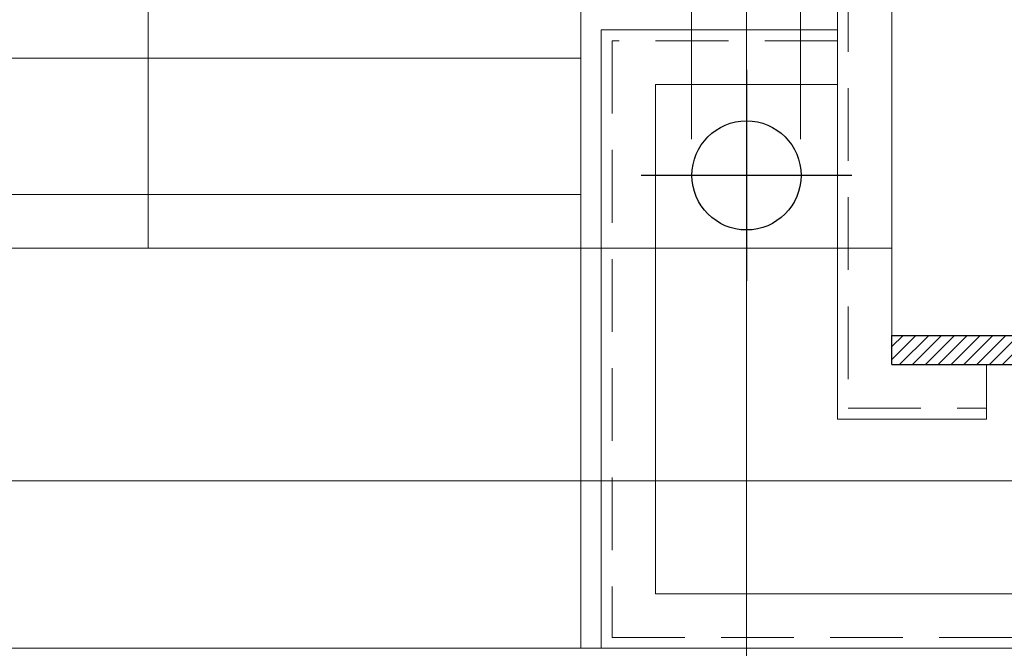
# Model space of a CAD drawing. Extents: x -287416 to 4934791, y -504132 to 1826789.
# Tile 151 of 256: x 512823 to 514178, y 162689 to 163553. Entities that reach past the tile are written whole.
import ezdxf

# ---------------------------------------------------------------- set-up
doc = ezdxf.new("R2010")
doc.units = 0
doc.header["$LTSCALE"] = 800
doc.header["$MEASUREMENT"] = 0
for name, pattern in [('CENTER', [2, 1.25, -0.25, 0.25, -0.25]), ('CENTER2', [1.125, 0.75, -0.125, 0.125, -0.125]), ('DASHED', [0.75, 0.5, -0.25]), ('HIDDEN', [0.375, 0.25, -0.125])]:
    doc.linetypes.add(name, pattern=pattern)
for name, color, linetype, lineweight in [('A-REMOVABLE GRATING', 252, 'CONTINUOUS', 9), ('CL LINE', 253, 'CONTINUOUS', 13), ('CLAD-2', 40, 'CONTINUOUS', 13), ('CONCRETE', 4, 'CONTINUOUS', 15), ('D', 2, 'CONTINUOUS', 15), ('GIRDER', 11, 'CONTINUOUS', 9), ('GIRDER DOTTED', 9, 'DASHED', 5), ('PIPE OPENING HATCH', 7, 'CONTINUOUS', 13), ('TEXT', 3, 'CONTINUOUS', 15)]:
    doc.layers.add(name, color=color, linetype=linetype, lineweight=lineweight)
for name, color, linetype in [('CL', 2, 'CENTER2'), ('COL', 1, 'CENTER'), ('RAINWATER', 2, 'CONTINUOUS')]:
    doc.layers.add(name, color=color, linetype=linetype)
doc.styles.add('ROMANS', font='ISO9.shx', dxfattribs={"width": 0.8})

# ---------------------------------------------------------------- blocks, each defined once
blk = doc.blocks.new('A$C41E52089')
at = {"layer": 'COL'}
h = blk.add_hatch(dxfattribs=at)
h.set_pattern_fill('ANSI31', color=256, scale=100, style=0)
h.paths.add_polyline_path([(310, -720), (0, -720), (0, -760), (310, -760)])
h.paths.add_polyline_path([(0, -720), (-310, -720), (-310, -760), (0, -760)])
h.paths.add_polyline_path([(0, 0), (-12.5, 0), (-12.5, -720), (0, -720)])
h.paths.add_polyline_path([(0, 720), (-12.5, 720), (-12.5, 0), (0, 0)])
h.paths.add_polyline_path([(12.5, 0), (0, 0), (0, -720), (12.5, -720)])
h.paths.add_polyline_path([(12.5, 720), (0, 720), (0, 0), (12.5, 0)])
h.paths.add_polyline_path([(310, 760), (0, 760), (0, 720.4), (12.5, 720), (310, 720)])
h.paths.add_polyline_path([(0, 760), (-310, 760), (-310, 720), (0, 720)])
for p, q in [((-310, -720), (310, -720)), ((-310, -760), (-310, -720)), ((-310, -760), (310, -760))]:
    blk.add_line(p, q, dxfattribs=at)
blk = doc.blocks.new('column cladding-1a')
at = {"layer": 'CLAD-2', "flags": 128}
blk.add_lwpolyline([(-738, -272), (-738, -1150)], dxfattribs=at)
at = {"layer": 'GIRDER'}
for p, q in [((-385, 835), (-385, -835)), ((-310, 760), (-310, -760)), ((-385, -300), (-710, -300)), ((-385, -375), (-635, -375)), ((-310, -760), (-180, -760)), ((-180, -760), (-180, -835)), ((-385, -835), (-180, -835))]:
    blk.add_line(p, q, dxfattribs=at)
for points in [[(-710, -300), (-710, -1150), (710, -1150), (710, -300)], [(-635, -375), (-635, -1075), (635, -1075), (635, -375)]]:
    blk.add_lwpolyline(points, dxfattribs=at)
at = {"layer": 'GIRDER DOTTED', "ltscale": 0.25}
for p, q in [((-370, 820), (-370, -820)), ((-385, -315), (-695, -315)), ((-695, -315), (-695, -1135)), ((-370, -820), (-180, -820)), ((-695, -1135), (695, -1135))]:
    blk.add_line(p, q, dxfattribs=at)

msp = doc.modelspace()

# ---------------------------------------------------------------- hatches: boundary and pattern name
at = {"layer": 'A-REMOVABLE GRATING'}
h = msp.add_hatch(dxfattribs=at)
h.set_pattern_fill('GRATE', color=256, scale=6000, style=0)
h.paths.add_polyline_path([(513595.3, 163239.2), (513595.3, 163567.2), (513920.3, 163567.2), (513920.3, 164439.2), (504746.3, 164439.2), (504746.3, 163567.2), (505071.3, 163567.2), (505071.3, 163239.2)])

# ---------------------------------------------------------------- linework, layer by layer
at = {"layer": 'CL'}
for p, q in [((513823.3, 163484.2), (513823.3, 163194.2)), ((513968.3, 163339.2), (513678.3, 163339.2))]:
    msp.add_line(p, q, dxfattribs=at)
at = {"layer": 'CL LINE', "ltscale": 2}
msp.add_line((513823.3, 162176.3, 100), (513823.3, 165321.6, 100), dxfattribs=at)
at = {"layer": 'CLAD-2', "flags": 128}
msp.add_lwpolyline([(515833.3, 162689.2), (512833.3, 162689.2)], dxfattribs=at)
at = {"layer": 'CONCRETE', "flags": 128}
for points in [[(555933.3, 187851.8), (555933.3, 162689.2), (461733.3, 162689.2), (461733.3, 189989.2), (462218.3, 189989.2)], [(555703.3, 187749.2), (555703.3, 162919.2), (461963.3, 162919.2), (461963.3, 189759.2), (462218.3, 189759.2)]]:
    msp.add_lwpolyline(points, dxfattribs=at)
at = {"layer": 'D', "linetype": 'HIDDEN'}
for p, q in [((513747.6, 165089.2, 100), (513747.5, 163333.3, 100)), ((513897.5, 165089.2, 100), (513897.5, 163333.3, 100))]:
    msp.add_line(p, q, dxfattribs=at)
at = {"layer": 'GIRDER'}
for p, q in [((513948.3, 164674.2), (513948.3, 163004.2)), ((513948.3, 164674.2), (513948.3, 163004.2)), ((513948.3, 164674.2), (513948.3, 163004.2)), ((513948.3, 164674.2), (513948.3, 163004.2)), ((513948.3, 164674.2), (513948.3, 163004.2)), ((513948.3, 164674.2), (513948.3, 163004.2)), ((513948.3, 164674.2), (513948.3, 163004.2)), ((513948.3, 164674.2), (513948.3, 163004.2)), ((513948.3, 164674.2), (513948.3, 163004.2)), ((513948.3, 164674.2), (513948.3, 163004.2)), ((513948.3, 164674.2), (513948.3, 163004.2)), ((513948.3, 164674.2), (513948.3, 163004.2)), ((513948.3, 164674.2), (513948.3, 163004.2)), ((513948.3, 164674.2), (513948.3, 163004.2)), ((513948.3, 164674.2), (513948.3, 163004.2)), ((513948.3, 164674.2), (513948.3, 163004.2)), ((513948.3, 164674.2), (513948.3, 163004.2)), ((513948.3, 164674.2), (513948.3, 163004.2)), ((513948.3, 164674.2), (513948.3, 163004.2)), ((513948.3, 164674.2), (513948.3, 163004.2)), ((513948.3, 164674.2), (513948.3, 163004.2)), ((513948.3, 164674.2), (513948.3, 163004.2)), ((513948.3, 164674.2), (513948.3, 163004.2)), ((513948.3, 164674.2), (513948.3, 163004.2)), ((513948.3, 164674.2), (513948.3, 163004.2)), ((513948.3, 164674.2), (513948.3, 163004.2)), ((513948.3, 164674.2), (513948.3, 163004.2)), ((513948.3, 164674.2), (513948.3, 163004.2)), ((513948.3, 164674.2), (513948.3, 163004.2)), ((513948.3, 164674.2), (513948.3, 163004.2)), ((513948.3, 164674.2), (513948.3, 163004.2)), ((513948.3, 164674.2), (513948.3, 163004.2)), ((513948.3, 164674.2), (513948.3, 163004.2)), ((513948.3, 164674.2), (513948.3, 163004.2)), ((513948.3, 164674.2), (513948.3, 163004.2)), ((513948.3, 164674.2), (513948.3, 163004.2)), ((513948.3, 164674.2), (513948.3, 163004.2)), ((513948.3, 164674.2), (513948.3, 163004.2)), ((513948.3, 164674.2), (513948.3, 163004.2)), ((513948.3, 164674.2), (513948.3, 163004.2)), ((513948.3, 164674.2), (513948.3, 163004.2)), ((513948.3, 164674.2), (513948.3, 163004.2)), ((513948.3, 164674.2), (513948.3, 163004.2)), ((513948.3, 164674.2), (513948.3, 163004.2)), ((513948.3, 164674.2), (513948.3, 163004.2)), ((513948.3, 164674.2), (513948.3, 163004.2)), ((513948.3, 164674.2), (513948.3, 163004.2)), ((513948.3, 164674.2), (513948.3, 163004.2)), ((513948.3, 164674.2), (513948.3, 163004.2)), ((513948.3, 164674.2), (513948.3, 163004.2)), ((513948.3, 164674.2), (513948.3, 163004.2)), ((513948.3, 164674.2), (513948.3, 163004.2)), ((513948.3, 164674.2), (513948.3, 163004.2)), ((513948.3, 164674.2), (513948.3, 163004.2)), ((513948.3, 164674.2), (513948.3, 163004.2)), ((513948.3, 164674.2), (513948.3, 163004.2)), ((513948.3, 164674.2), (513948.3, 163004.2)), ((513948.3, 164674.2), (513948.3, 163004.2)), ((513948.3, 164674.2), (513948.3, 163004.2)), ((513948.3, 164674.2), (513948.3, 163004.2)), ((514023.3, 164599.2), (514023.3, 163079.2)), ((514023.3, 164599.2), (514023.3, 163079.2)), ((514023.3, 164599.2), (514023.3, 163079.2)), ((514023.3, 164599.2), (514023.3, 163079.2)), ((514023.3, 164599.2), (514023.3, 163079.2)), ((514023.3, 164599.2), (514023.3, 163079.2)), ((514023.3, 164599.2), (514023.3, 163079.2)), ((514023.3, 164599.2), (514023.3, 163079.2)), ((514023.3, 164599.2), (514023.3, 163079.2)), ((514023.3, 164599.2), (514023.3, 163079.2)), ((514023.3, 164599.2), (514023.3, 163079.2)), ((514023.3, 164599.2), (514023.3, 163079.2)), ((514023.3, 164599.2), (514023.3, 163079.2)), ((514023.3, 164599.2), (514023.3, 163079.2)), ((514023.3, 164599.2), (514023.3, 163079.2)), ((514023.3, 164599.2), (514023.3, 163079.2)), ((514023.3, 164599.2), (514023.3, 163079.2)), ((514023.3, 164599.2), (514023.3, 163079.2)), ((514023.3, 164599.2), (514023.3, 163079.2)), ((514023.3, 164599.2), (514023.3, 163079.2)), ((514023.3, 164599.2), (514023.3, 163079.2)), ((514023.3, 164599.2), (514023.3, 163079.2)), ((514023.3, 164599.2), (514023.3, 163079.2)), ((514023.3, 164599.2), (514023.3, 163079.2)), ((514023.3, 164599.2), (514023.3, 163079.2)), ((514023.3, 164599.2), (514023.3, 163079.2)), ((514023.3, 164599.2), (514023.3, 163079.2)), ((514023.3, 164599.2), (514023.3, 163079.2)), ((514023.3, 164599.2), (514023.3, 163079.2)), ((514023.3, 164599.2), (514023.3, 163079.2)), ((514023.3, 164599.2), (514023.3, 163079.2)), ((514023.3, 164599.2), (514023.3, 163079.2)), ((514023.3, 164599.2), (514023.3, 163079.2)), ((514023.3, 164599.2), (514023.3, 163079.2)), ((514023.3, 164599.2), (514023.3, 163079.2)), ((514023.3, 164599.2), (514023.3, 163079.2)), ((514023.3, 164599.2), (514023.3, 163079.2)), ((514023.3, 164599.2), (514023.3, 163079.2)), ((514023.3, 164599.2), (514023.3, 163079.2)), ((514023.3, 164599.2), (514023.3, 163079.2)), ((514023.3, 164599.2), (514023.3, 163079.2)), ((514023.3, 164599.2), (514023.3, 163079.2)), ((514023.3, 164599.2), (514023.3, 163079.2)), ((514023.3, 164599.2), (514023.3, 163079.2)), ((514023.3, 164599.2), (514023.3, 163079.2)), ((514023.3, 164599.2), (514023.3, 163079.2)), ((514023.3, 164599.2), (514023.3, 163079.2)), ((514023.3, 164599.2), (514023.3, 163079.2)), ((514023.3, 164599.2), (514023.3, 163079.2)), ((514023.3, 164599.2), (514023.3, 163079.2)), ((514023.3, 164599.2), (514023.3, 163079.2)), ((514023.3, 164599.2), (514023.3, 163079.2)), ((514023.3, 164599.2), (514023.3, 163079.2)), ((514023.3, 164599.2), (514023.3, 163079.2)), ((514023.3, 164599.2), (514023.3, 163079.2)), ((514023.3, 164599.2), (514023.3, 163079.2)), ((514023.3, 164599.2), (514023.3, 163079.2)), ((514023.3, 164599.2), (514023.3, 163079.2)), ((514023.3, 164599.2), (514023.3, 163079.2)), ((514023.3, 164599.2), (514023.3, 163079.2)), ((513948.3, 163539.2), (513623.3, 163539.2)), ((513948.3, 163539.2), (513623.3, 163539.2)), ((513948.3, 163539.2), (513623.3, 163539.2)), ((513948.3, 163539.2), (513623.3, 163539.2)), ((513948.3, 163539.2), (513623.3, 163539.2)), ((513948.3, 163539.2), (513623.3, 163539.2)), ((513948.3, 163539.2), (513623.3, 163539.2)), ((513948.3, 163539.2), (513623.3, 163539.2)), ((513948.3, 163539.2), (513623.3, 163539.2)), ((513948.3, 163539.2), (513623.3, 163539.2)), ((513948.3, 163539.2), (513623.3, 163539.2)), ((513948.3, 163539.2), (513623.3, 163539.2)), ((513948.3, 163539.2), (513623.3, 163539.2)), ((513948.3, 163539.2), (513623.3, 163539.2)), ((513948.3, 163539.2), (513623.3, 163539.2)), ((513948.3, 163539.2), (513623.3, 163539.2)), ((513948.3, 163539.2), (513623.3, 163539.2)), ((513948.3, 163539.2), (513623.3, 163539.2)), ((513948.3, 163539.2), (513623.3, 163539.2)), ((513948.3, 163539.2), (513623.3, 163539.2)), ((513948.3, 163539.2), (513623.3, 163539.2)), ((513948.3, 163539.2), (513623.3, 163539.2)), ((513948.3, 163539.2), (513623.3, 163539.2)), ((513948.3, 163539.2), (513623.3, 163539.2)), ((513948.3, 163539.2), (513623.3, 163539.2)), ((513948.3, 163539.2), (513623.3, 163539.2)), ((513948.3, 163539.2), (513623.3, 163539.2)), ((513948.3, 163539.2), (513623.3, 163539.2)), ((513948.3, 163539.2), (513623.3, 163539.2)), ((513948.3, 163539.2), (513623.3, 163539.2)), ((513948.3, 163539.2), (513623.3, 163539.2)), ((513948.3, 163539.2), (513623.3, 163539.2)), ((513948.3, 163539.2), (513623.3, 163539.2)), ((513948.3, 163539.2), (513623.3, 163539.2)), ((513948.3, 163539.2), (513623.3, 163539.2)), ((513948.3, 163539.2), (513623.3, 163539.2)), ((513948.3, 163539.2), (513623.3, 163539.2)), ((513948.3, 163539.2), (513623.3, 163539.2)), ((513948.3, 163539.2), (513623.3, 163539.2)), ((513948.3, 163539.2), (513623.3, 163539.2)), ((513948.3, 163539.2), (513623.3, 163539.2)), ((513948.3, 163539.2), (513623.3, 163539.2)), ((513948.3, 163539.2), (513623.3, 163539.2)), ((513948.3, 163539.2), (513623.3, 163539.2)), ((513948.3, 163539.2), (513623.3, 163539.2)), ((513948.3, 163539.2), (513623.3, 163539.2)), ((513948.3, 163539.2), (513623.3, 163539.2)), ((513948.3, 163539.2), (513623.3, 163539.2)), ((513948.3, 163539.2), (513623.3, 163539.2)), ((513948.3, 163539.2), (513623.3, 163539.2)), ((513948.3, 163539.2), (513623.3, 163539.2)), ((513948.3, 163539.2), (513623.3, 163539.2)), ((513948.3, 163539.2), (513623.3, 163539.2)), ((513948.3, 163539.2), (513623.3, 163539.2)), ((513948.3, 163539.2), (513623.3, 163539.2)), ((513948.3, 163539.2), (513623.3, 163539.2)), ((513948.3, 163539.2), (513623.3, 163539.2)), ((513948.3, 163539.2), (513623.3, 163539.2)), ((513948.3, 163539.2), (513623.3, 163539.2)), ((513948.3, 163539.2), (513623.3, 163539.2)), ((513948.3, 163464.2), (513698.3, 163464.2)), ((513948.3, 163464.2), (513698.3, 163464.2)), ((513948.3, 163464.2), (513698.3, 163464.2)), ((513948.3, 163464.2), (513698.3, 163464.2)), ((513948.3, 163464.2), (513698.3, 163464.2)), ((513948.3, 163464.2), (513698.3, 163464.2)), ((513948.3, 163464.2), (513698.3, 163464.2)), ((513948.3, 163464.2), (513698.3, 163464.2)), ((513948.3, 163464.2), (513698.3, 163464.2)), ((513948.3, 163464.2), (513698.3, 163464.2)), ((513948.3, 163464.2), (513698.3, 163464.2)), ((513948.3, 163464.2), (513698.3, 163464.2)), ((513948.3, 163464.2), (513698.3, 163464.2)), ((513948.3, 163464.2), (513698.3, 163464.2)), ((513948.3, 163464.2), (513698.3, 163464.2)), ((513948.3, 163464.2), (513698.3, 163464.2)), ((513948.3, 163464.2), (513698.3, 163464.2)), ((513948.3, 163464.2), (513698.3, 163464.2)), ((513948.3, 163464.2), (513698.3, 163464.2)), ((513948.3, 163464.2), (513698.3, 163464.2)), ((513948.3, 163464.2), (513698.3, 163464.2)), ((513948.3, 163464.2), (513698.3, 163464.2)), ((513948.3, 163464.2), (513698.3, 163464.2)), ((513948.3, 163464.2), (513698.3, 163464.2)), ((513948.3, 163464.2), (513698.3, 163464.2)), ((513948.3, 163464.2), (513698.3, 163464.2)), ((513948.3, 163464.2), (513698.3, 163464.2)), ((513948.3, 163464.2), (513698.3, 163464.2)), ((513948.3, 163464.2), (513698.3, 163464.2)), ((513948.3, 163464.2), (513698.3, 163464.2)), ((513948.3, 163464.2), (513698.3, 163464.2)), ((513948.3, 163464.2), (513698.3, 163464.2)), ((513948.3, 163464.2), (513698.3, 163464.2)), ((513948.3, 163464.2), (513698.3, 163464.2)), ((513948.3, 163464.2), (513698.3, 163464.2)), ((513948.3, 163464.2), (513698.3, 163464.2)), ((513948.3, 163464.2), (513698.3, 163464.2)), ((513948.3, 163464.2), (513698.3, 163464.2)), ((513948.3, 163464.2), (513698.3, 163464.2)), ((513948.3, 163464.2), (513698.3, 163464.2)), ((513948.3, 163464.2), (513698.3, 163464.2)), ((513948.3, 163464.2), (513698.3, 163464.2)), ((513948.3, 163464.2), (513698.3, 163464.2)), ((513948.3, 163464.2), (513698.3, 163464.2)), ((513948.3, 163464.2), (513698.3, 163464.2)), ((513948.3, 163464.2), (513698.3, 163464.2)), ((513948.3, 163464.2), (513698.3, 163464.2)), ((513948.3, 163464.2), (513698.3, 163464.2)), ((513948.3, 163464.2), (513698.3, 163464.2)), ((513948.3, 163464.2), (513698.3, 163464.2)), ((513948.3, 163464.2), (513698.3, 163464.2)), ((513948.3, 163464.2), (513698.3, 163464.2)), ((513948.3, 163464.2), (513698.3, 163464.2)), ((513948.3, 163464.2), (513698.3, 163464.2)), ((513948.3, 163464.2), (513698.3, 163464.2)), ((513948.3, 163464.2), (513698.3, 163464.2)), ((513948.3, 163464.2), (513698.3, 163464.2)), ((513948.3, 163464.2), (513698.3, 163464.2)), ((513948.3, 163464.2), (513698.3, 163464.2)), ((513948.3, 163464.2), (513698.3, 163464.2)), ((514023.3, 163079.2), (514153.3, 163079.2)), ((514023.3, 163079.2), (514153.3, 163079.2)), ((514023.3, 163079.2), (514153.3, 163079.2)), ((514023.3, 163079.2), (514153.3, 163079.2)), ((514023.3, 163079.2), (514153.3, 163079.2)), ((514023.3, 163079.2), (514153.3, 163079.2)), ((514023.3, 163079.2), (514153.3, 163079.2)), ((514023.3, 163079.2), (514153.3, 163079.2)), ((514023.3, 163079.2), (514153.3, 163079.2)), ((514023.3, 163079.2), (514153.3, 163079.2)), ((514023.3, 163079.2), (514153.3, 163079.2)), ((514023.3, 163079.2), (514153.3, 163079.2)), ((514023.3, 163079.2), (514153.3, 163079.2)), ((514023.3, 163079.2), (514153.3, 163079.2)), ((514023.3, 163079.2), (514153.3, 163079.2)), ((514023.3, 163079.2), (514153.3, 163079.2)), ((514023.3, 163079.2), (514153.3, 163079.2)), ((514023.3, 163079.2), (514153.3, 163079.2)), ((514023.3, 163079.2), (514153.3, 163079.2)), ((514023.3, 163079.2), (514153.3, 163079.2)), ((514023.3, 163079.2), (514153.3, 163079.2)), ((514023.3, 163079.2), (514153.3, 163079.2)), ((514023.3, 163079.2), (514153.3, 163079.2)), ((514023.3, 163079.2), (514153.3, 163079.2)), ((514023.3, 163079.2), (514153.3, 163079.2)), ((514023.3, 163079.2), (514153.3, 163079.2)), ((514023.3, 163079.2), (514153.3, 163079.2)), ((514023.3, 163079.2), (514153.3, 163079.2)), ((514023.3, 163079.2), (514153.3, 163079.2)), ((514023.3, 163079.2), (514153.3, 163079.2)), ((514023.3, 163079.2), (514153.3, 163079.2)), ((514023.3, 163079.2), (514153.3, 163079.2)), ((514023.3, 163079.2), (514153.3, 163079.2)), ((514023.3, 163079.2), (514153.3, 163079.2)), ((514023.3, 163079.2), (514153.3, 163079.2)), ((514023.3, 163079.2), (514153.3, 163079.2)), ((514023.3, 163079.2), (514153.3, 163079.2)), ((514023.3, 163079.2), (514153.3, 163079.2)), ((514023.3, 163079.2), (514153.3, 163079.2)), ((514023.3, 163079.2), (514153.3, 163079.2)), ((514023.3, 163079.2), (514153.3, 163079.2)), ((514023.3, 163079.2), (514153.3, 163079.2)), ((514023.3, 163079.2), (514153.3, 163079.2)), ((514023.3, 163079.2), (514153.3, 163079.2)), ((514023.3, 163079.2), (514153.3, 163079.2)), ((514023.3, 163079.2), (514153.3, 163079.2)), ((514023.3, 163079.2), (514153.3, 163079.2)), ((514023.3, 163079.2), (514153.3, 163079.2)), ((514023.3, 163079.2), (514153.3, 163079.2)), ((514023.3, 163079.2), (514153.3, 163079.2)), ((514023.3, 163079.2), (514153.3, 163079.2)), ((514023.3, 163079.2), (514153.3, 163079.2)), ((514023.3, 163079.2), (514153.3, 163079.2)), ((514023.3, 163079.2), (514153.3, 163079.2)), ((514023.3, 163079.2), (514153.3, 163079.2)), ((514023.3, 163079.2), (514153.3, 163079.2)), ((514023.3, 163079.2), (514153.3, 163079.2)), ((514023.3, 163079.2), (514153.3, 163079.2)), ((514023.3, 163079.2), (514153.3, 163079.2)), ((514023.3, 163079.2), (514153.3, 163079.2)), ((514153.3, 163079.2), (514153.3, 163004.2)), ((514153.3, 163079.2), (514153.3, 163004.2)), ((514153.3, 163079.2), (514153.3, 163004.2)), ((514153.3, 163079.2), (514153.3, 163004.2)), ((514153.3, 163079.2), (514153.3, 163004.2)), ((514153.3, 163079.2), (514153.3, 163004.2)), ((514153.3, 163079.2), (514153.3, 163004.2)), ((514153.3, 163079.2), (514153.3, 163004.2)), ((514153.3, 163079.2), (514153.3, 163004.2)), ((514153.3, 163079.2), (514153.3, 163004.2)), ((514153.3, 163079.2), (514153.3, 163004.2)), ((514153.3, 163079.2), (514153.3, 163004.2)), ((514153.3, 163079.2), (514153.3, 163004.2)), ((514153.3, 163079.2), (514153.3, 163004.2)), ((514153.3, 163079.2), (514153.3, 163004.2)), ((514153.3, 163079.2), (514153.3, 163004.2)), ((514153.3, 163079.2), (514153.3, 163004.2)), ((514153.3, 163079.2), (514153.3, 163004.2)), ((514153.3, 163079.2), (514153.3, 163004.2)), ((514153.3, 163079.2), (514153.3, 163004.2)), ((514153.3, 163079.2), (514153.3, 163004.2)), ((514153.3, 163079.2), (514153.3, 163004.2)), ((514153.3, 163079.2), (514153.3, 163004.2)), ((514153.3, 163079.2), (514153.3, 163004.2)), ((514153.3, 163079.2), (514153.3, 163004.2)), ((514153.3, 163079.2), (514153.3, 163004.2)), ((514153.3, 163079.2), (514153.3, 163004.2)), ((514153.3, 163079.2), (514153.3, 163004.2)), ((514153.3, 163079.2), (514153.3, 163004.2)), ((514153.3, 163079.2), (514153.3, 163004.2)), ((514153.3, 163079.2), (514153.3, 163004.2)), ((514153.3, 163079.2), (514153.3, 163004.2)), ((514153.3, 163079.2), (514153.3, 163004.2)), ((514153.3, 163079.2), (514153.3, 163004.2)), ((514153.3, 163079.2), (514153.3, 163004.2)), ((514153.3, 163079.2), (514153.3, 163004.2)), ((514153.3, 163079.2), (514153.3, 163004.2)), ((514153.3, 163079.2), (514153.3, 163004.2)), ((514153.3, 163079.2), (514153.3, 163004.2)), ((514153.3, 163079.2), (514153.3, 163004.2)), ((514153.3, 163079.2), (514153.3, 163004.2)), ((514153.3, 163079.2), (514153.3, 163004.2)), ((514153.3, 163079.2), (514153.3, 163004.2)), ((514153.3, 163079.2), (514153.3, 163004.2)), ((514153.3, 163079.2), (514153.3, 163004.2)), ((514153.3, 163079.2), (514153.3, 163004.2)), ((514153.3, 163079.2), (514153.3, 163004.2)), ((514153.3, 163079.2), (514153.3, 163004.2)), ((514153.3, 163079.2), (514153.3, 163004.2)), ((514153.3, 163079.2), (514153.3, 163004.2)), ((514153.3, 163079.2), (514153.3, 163004.2)), ((514153.3, 163079.2), (514153.3, 163004.2)), ((514153.3, 163079.2), (514153.3, 163004.2)), ((514153.3, 163079.2), (514153.3, 163004.2)), ((514153.3, 163079.2), (514153.3, 163004.2)), ((514153.3, 163079.2), (514153.3, 163004.2)), ((514153.3, 163079.2), (514153.3, 163004.2)), ((514153.3, 163079.2), (514153.3, 163004.2)), ((514153.3, 163079.2), (514153.3, 163004.2)), ((514153.3, 163079.2), (514153.3, 163004.2)), ((513948.3, 163004.2), (514153.3, 163004.2)), ((513948.3, 163004.2), (514153.3, 163004.2)), ((513948.3, 163004.2), (514153.3, 163004.2)), ((513948.3, 163004.2), (514153.3, 163004.2)), ((513948.3, 163004.2), (514153.3, 163004.2)), ((513948.3, 163004.2), (514153.3, 163004.2)), ((513948.3, 163004.2), (514153.3, 163004.2)), ((513948.3, 163004.2), (514153.3, 163004.2)), ((513948.3, 163004.2), (514153.3, 163004.2)), ((513948.3, 163004.2), (514153.3, 163004.2)), ((513948.3, 163004.2), (514153.3, 163004.2)), ((513948.3, 163004.2), (514153.3, 163004.2)), ((513948.3, 163004.2), (514153.3, 163004.2)), ((513948.3, 163004.2), (514153.3, 163004.2)), ((513948.3, 163004.2), (514153.3, 163004.2)), ((513948.3, 163004.2), (514153.3, 163004.2)), ((513948.3, 163004.2), (514153.3, 163004.2)), ((513948.3, 163004.2), (514153.3, 163004.2)), ((513948.3, 163004.2), (514153.3, 163004.2)), ((513948.3, 163004.2), (514153.3, 163004.2)), ((513948.3, 163004.2), (514153.3, 163004.2)), ((513948.3, 163004.2), (514153.3, 163004.2)), ((513948.3, 163004.2), (514153.3, 163004.2)), ((513948.3, 163004.2), (514153.3, 163004.2)), ((513948.3, 163004.2), (514153.3, 163004.2)), ((513948.3, 163004.2), (514153.3, 163004.2)), ((513948.3, 163004.2), (514153.3, 163004.2)), ((513948.3, 163004.2), (514153.3, 163004.2)), ((513948.3, 163004.2), (514153.3, 163004.2)), ((513948.3, 163004.2), (514153.3, 163004.2)), ((513948.3, 163004.2), (514153.3, 163004.2)), ((513948.3, 163004.2), (514153.3, 163004.2)), ((513948.3, 163004.2), (514153.3, 163004.2)), ((513948.3, 163004.2), (514153.3, 163004.2)), ((513948.3, 163004.2), (514153.3, 163004.2)), ((513948.3, 163004.2), (514153.3, 163004.2)), ((513948.3, 163004.2), (514153.3, 163004.2)), ((513948.3, 163004.2), (514153.3, 163004.2)), ((513948.3, 163004.2), (514153.3, 163004.2)), ((513948.3, 163004.2), (514153.3, 163004.2)), ((513948.3, 163004.2), (514153.3, 163004.2)), ((513948.3, 163004.2), (514153.3, 163004.2)), ((513948.3, 163004.2), (514153.3, 163004.2)), ((513948.3, 163004.2), (514153.3, 163004.2)), ((513948.3, 163004.2), (514153.3, 163004.2)), ((513948.3, 163004.2), (514153.3, 163004.2)), ((513948.3, 163004.2), (514153.3, 163004.2)), ((513948.3, 163004.2), (514153.3, 163004.2)), ((513948.3, 163004.2), (514153.3, 163004.2)), ((513948.3, 163004.2), (514153.3, 163004.2)), ((513948.3, 163004.2), (514153.3, 163004.2)), ((513948.3, 163004.2), (514153.3, 163004.2)), ((513948.3, 163004.2), (514153.3, 163004.2)), ((513948.3, 163004.2), (514153.3, 163004.2)), ((513948.3, 163004.2), (514153.3, 163004.2)), ((513948.3, 163004.2), (514153.3, 163004.2)), ((513948.3, 163004.2), (514153.3, 163004.2)), ((513948.3, 163004.2), (514153.3, 163004.2)), ((513948.3, 163004.2), (514153.3, 163004.2)), ((513948.3, 163004.2), (514153.3, 163004.2))]:
    msp.add_line(p, q, dxfattribs=at)
for points in [[(513623.3, 163539.2), (513623.3, 162689.2), (515043.3, 162689.2), (515043.3, 163539.2)], [(513623.3, 163539.2), (513623.3, 162689.2), (515043.3, 162689.2), (515043.3, 163539.2)], [(513623.3, 163539.2), (513623.3, 162689.2), (515043.3, 162689.2), (515043.3, 163539.2)], [(513623.3, 163539.2), (513623.3, 162689.2), (515043.3, 162689.2), (515043.3, 163539.2)], [(513623.3, 163539.2), (513623.3, 162689.2), (515043.3, 162689.2), (515043.3, 163539.2)], [(513623.3, 163539.2), (513623.3, 162689.2), (515043.3, 162689.2), (515043.3, 163539.2)], [(513623.3, 163539.2), (513623.3, 162689.2), (515043.3, 162689.2), (515043.3, 163539.2)], [(513623.3, 163539.2), (513623.3, 162689.2), (515043.3, 162689.2), (515043.3, 163539.2)], [(513623.3, 163539.2), (513623.3, 162689.2), (515043.3, 162689.2), (515043.3, 163539.2)], [(513623.3, 163539.2), (513623.3, 162689.2), (515043.3, 162689.2), (515043.3, 163539.2)], [(513623.3, 163539.2), (513623.3, 162689.2), (515043.3, 162689.2), (515043.3, 163539.2)], [(513623.3, 163539.2), (513623.3, 162689.2), (515043.3, 162689.2), (515043.3, 163539.2)], [(513623.3, 163539.2), (513623.3, 162689.2), (515043.3, 162689.2), (515043.3, 163539.2)], [(513623.3, 163539.2), (513623.3, 162689.2), (515043.3, 162689.2), (515043.3, 163539.2)], [(513623.3, 163539.2), (513623.3, 162689.2), (515043.3, 162689.2), (515043.3, 163539.2)], [(513623.3, 163539.2), (513623.3, 162689.2), (515043.3, 162689.2), (515043.3, 163539.2)], [(513623.3, 163539.2), (513623.3, 162689.2), (515043.3, 162689.2), (515043.3, 163539.2)], [(513623.3, 163539.2), (513623.3, 162689.2), (515043.3, 162689.2), (515043.3, 163539.2)], [(513623.3, 163539.2), (513623.3, 162689.2), (515043.3, 162689.2), (515043.3, 163539.2)], [(513623.3, 163539.2), (513623.3, 162689.2), (515043.3, 162689.2), (515043.3, 163539.2)], [(513623.3, 163539.2), (513623.3, 162689.2), (515043.3, 162689.2), (515043.3, 163539.2)], [(513623.3, 163539.2), (513623.3, 162689.2), (515043.3, 162689.2), (515043.3, 163539.2)], [(513623.3, 163539.2), (513623.3, 162689.2), (515043.3, 162689.2), (515043.3, 163539.2)], [(513623.3, 163539.2), (513623.3, 162689.2), (515043.3, 162689.2), (515043.3, 163539.2)], [(513623.3, 163539.2), (513623.3, 162689.2), (515043.3, 162689.2), (515043.3, 163539.2)], [(513623.3, 163539.2), (513623.3, 162689.2), (515043.3, 162689.2), (515043.3, 163539.2)], [(513623.3, 163539.2), (513623.3, 162689.2), (515043.3, 162689.2), (515043.3, 163539.2)], [(513623.3, 163539.2), (513623.3, 162689.2), (515043.3, 162689.2), (515043.3, 163539.2)], [(513623.3, 163539.2), (513623.3, 162689.2), (515043.3, 162689.2), (515043.3, 163539.2)], [(513623.3, 163539.2), (513623.3, 162689.2), (515043.3, 162689.2), (515043.3, 163539.2)], [(513623.3, 163539.2), (513623.3, 162689.2), (515043.3, 162689.2), (515043.3, 163539.2)], [(513623.3, 163539.2), (513623.3, 162689.2), (515043.3, 162689.2), (515043.3, 163539.2)], [(513623.3, 163539.2), (513623.3, 162689.2), (515043.3, 162689.2), (515043.3, 163539.2)], [(513623.3, 163539.2), (513623.3, 162689.2), (515043.3, 162689.2), (515043.3, 163539.2)], [(513623.3, 163539.2), (513623.3, 162689.2), (515043.3, 162689.2), (515043.3, 163539.2)], [(513623.3, 163539.2), (513623.3, 162689.2), (515043.3, 162689.2), (515043.3, 163539.2)], [(513623.3, 163539.2), (513623.3, 162689.2), (515043.3, 162689.2), (515043.3, 163539.2)], [(513623.3, 163539.2), (513623.3, 162689.2), (515043.3, 162689.2), (515043.3, 163539.2)], [(513623.3, 163539.2), (513623.3, 162689.2), (515043.3, 162689.2), (515043.3, 163539.2)], [(513623.3, 163539.2), (513623.3, 162689.2), (515043.3, 162689.2), (515043.3, 163539.2)], [(513623.3, 163539.2), (513623.3, 162689.2), (515043.3, 162689.2), (515043.3, 163539.2)], [(513623.3, 163539.2), (513623.3, 162689.2), (515043.3, 162689.2), (515043.3, 163539.2)], [(513623.3, 163539.2), (513623.3, 162689.2), (515043.3, 162689.2), (515043.3, 163539.2)], [(513623.3, 163539.2), (513623.3, 162689.2), (515043.3, 162689.2), (515043.3, 163539.2)], [(513623.3, 163539.2), (513623.3, 162689.2), (515043.3, 162689.2), (515043.3, 163539.2)], [(513623.3, 163539.2), (513623.3, 162689.2), (515043.3, 162689.2), (515043.3, 163539.2)], [(513623.3, 163539.2), (513623.3, 162689.2), (515043.3, 162689.2), (515043.3, 163539.2)], [(513623.3, 163539.2), (513623.3, 162689.2), (515043.3, 162689.2), (515043.3, 163539.2)], [(513623.3, 163539.2), (513623.3, 162689.2), (515043.3, 162689.2), (515043.3, 163539.2)], [(513623.3, 163539.2), (513623.3, 162689.2), (515043.3, 162689.2), (515043.3, 163539.2)], [(513623.3, 163539.2), (513623.3, 162689.2), (515043.3, 162689.2), (515043.3, 163539.2)], [(513623.3, 163539.2), (513623.3, 162689.2), (515043.3, 162689.2), (515043.3, 163539.2)], [(513623.3, 163539.2), (513623.3, 162689.2), (515043.3, 162689.2), (515043.3, 163539.2)], [(513623.3, 163539.2), (513623.3, 162689.2), (515043.3, 162689.2), (515043.3, 163539.2)], [(513623.3, 163539.2), (513623.3, 162689.2), (515043.3, 162689.2), (515043.3, 163539.2)], [(513623.3, 163539.2), (513623.3, 162689.2), (515043.3, 162689.2), (515043.3, 163539.2)], [(513623.3, 163539.2), (513623.3, 162689.2), (515043.3, 162689.2), (515043.3, 163539.2)], [(513623.3, 163539.2), (513623.3, 162689.2), (515043.3, 162689.2), (515043.3, 163539.2)], [(513623.3, 163539.2), (513623.3, 162689.2), (515043.3, 162689.2), (515043.3, 163539.2)], [(513623.3, 163539.2), (513623.3, 162689.2), (515043.3, 162689.2), (515043.3, 163539.2)], [(513698.3, 163464.2), (513698.3, 162764.2), (514968.3, 162764.2), (514968.3, 163464.2)], [(513698.3, 163464.2), (513698.3, 162764.2), (514968.3, 162764.2), (514968.3, 163464.2)], [(513698.3, 163464.2), (513698.3, 162764.2), (514968.3, 162764.2), (514968.3, 163464.2)], [(513698.3, 163464.2), (513698.3, 162764.2), (514968.3, 162764.2), (514968.3, 163464.2)], [(513698.3, 163464.2), (513698.3, 162764.2), (514968.3, 162764.2), (514968.3, 163464.2)], [(513698.3, 163464.2), (513698.3, 162764.2), (514968.3, 162764.2), (514968.3, 163464.2)], [(513698.3, 163464.2), (513698.3, 162764.2), (514968.3, 162764.2), (514968.3, 163464.2)], [(513698.3, 163464.2), (513698.3, 162764.2), (514968.3, 162764.2), (514968.3, 163464.2)], [(513698.3, 163464.2), (513698.3, 162764.2), (514968.3, 162764.2), (514968.3, 163464.2)], [(513698.3, 163464.2), (513698.3, 162764.2), (514968.3, 162764.2), (514968.3, 163464.2)], [(513698.3, 163464.2), (513698.3, 162764.2), (514968.3, 162764.2), (514968.3, 163464.2)], [(513698.3, 163464.2), (513698.3, 162764.2), (514968.3, 162764.2), (514968.3, 163464.2)], [(513698.3, 163464.2), (513698.3, 162764.2), (514968.3, 162764.2), (514968.3, 163464.2)], [(513698.3, 163464.2), (513698.3, 162764.2), (514968.3, 162764.2), (514968.3, 163464.2)], [(513698.3, 163464.2), (513698.3, 162764.2), (514968.3, 162764.2), (514968.3, 163464.2)], [(513698.3, 163464.2), (513698.3, 162764.2), (514968.3, 162764.2), (514968.3, 163464.2)], [(513698.3, 163464.2), (513698.3, 162764.2), (514968.3, 162764.2), (514968.3, 163464.2)], [(513698.3, 163464.2), (513698.3, 162764.2), (514968.3, 162764.2), (514968.3, 163464.2)], [(513698.3, 163464.2), (513698.3, 162764.2), (514968.3, 162764.2), (514968.3, 163464.2)], [(513698.3, 163464.2), (513698.3, 162764.2), (514968.3, 162764.2), (514968.3, 163464.2)], [(513698.3, 163464.2), (513698.3, 162764.2), (514968.3, 162764.2), (514968.3, 163464.2)], [(513698.3, 163464.2), (513698.3, 162764.2), (514968.3, 162764.2), (514968.3, 163464.2)], [(513698.3, 163464.2), (513698.3, 162764.2), (514968.3, 162764.2), (514968.3, 163464.2)], [(513698.3, 163464.2), (513698.3, 162764.2), (514968.3, 162764.2), (514968.3, 163464.2)], [(513698.3, 163464.2), (513698.3, 162764.2), (514968.3, 162764.2), (514968.3, 163464.2)], [(513698.3, 163464.2), (513698.3, 162764.2), (514968.3, 162764.2), (514968.3, 163464.2)], [(513698.3, 163464.2), (513698.3, 162764.2), (514968.3, 162764.2), (514968.3, 163464.2)], [(513698.3, 163464.2), (513698.3, 162764.2), (514968.3, 162764.2), (514968.3, 163464.2)], [(513698.3, 163464.2), (513698.3, 162764.2), (514968.3, 162764.2), (514968.3, 163464.2)], [(513698.3, 163464.2), (513698.3, 162764.2), (514968.3, 162764.2), (514968.3, 163464.2)], [(513698.3, 163464.2), (513698.3, 162764.2), (514968.3, 162764.2), (514968.3, 163464.2)], [(513698.3, 163464.2), (513698.3, 162764.2), (514968.3, 162764.2), (514968.3, 163464.2)], [(513698.3, 163464.2), (513698.3, 162764.2), (514968.3, 162764.2), (514968.3, 163464.2)], [(513698.3, 163464.2), (513698.3, 162764.2), (514968.3, 162764.2), (514968.3, 163464.2)], [(513698.3, 163464.2), (513698.3, 162764.2), (514968.3, 162764.2), (514968.3, 163464.2)], [(513698.3, 163464.2), (513698.3, 162764.2), (514968.3, 162764.2), (514968.3, 163464.2)], [(513698.3, 163464.2), (513698.3, 162764.2), (514968.3, 162764.2), (514968.3, 163464.2)], [(513698.3, 163464.2), (513698.3, 162764.2), (514968.3, 162764.2), (514968.3, 163464.2)], [(513698.3, 163464.2), (513698.3, 162764.2), (514968.3, 162764.2), (514968.3, 163464.2)], [(513698.3, 163464.2), (513698.3, 162764.2), (514968.3, 162764.2), (514968.3, 163464.2)], [(513698.3, 163464.2), (513698.3, 162764.2), (514968.3, 162764.2), (514968.3, 163464.2)], [(513698.3, 163464.2), (513698.3, 162764.2), (514968.3, 162764.2), (514968.3, 163464.2)], [(513698.3, 163464.2), (513698.3, 162764.2), (514968.3, 162764.2), (514968.3, 163464.2)], [(513698.3, 163464.2), (513698.3, 162764.2), (514968.3, 162764.2), (514968.3, 163464.2)], [(513698.3, 163464.2), (513698.3, 162764.2), (514968.3, 162764.2), (514968.3, 163464.2)], [(513698.3, 163464.2), (513698.3, 162764.2), (514968.3, 162764.2), (514968.3, 163464.2)], [(513698.3, 163464.2), (513698.3, 162764.2), (514968.3, 162764.2), (514968.3, 163464.2)], [(513698.3, 163464.2), (513698.3, 162764.2), (514968.3, 162764.2), (514968.3, 163464.2)], [(513698.3, 163464.2), (513698.3, 162764.2), (514968.3, 162764.2), (514968.3, 163464.2)], [(513698.3, 163464.2), (513698.3, 162764.2), (514968.3, 162764.2), (514968.3, 163464.2)], [(513698.3, 163464.2), (513698.3, 162764.2), (514968.3, 162764.2), (514968.3, 163464.2)], [(513698.3, 163464.2), (513698.3, 162764.2), (514968.3, 162764.2), (514968.3, 163464.2)], [(513698.3, 163464.2), (513698.3, 162764.2), (514968.3, 162764.2), (514968.3, 163464.2)], [(513698.3, 163464.2), (513698.3, 162764.2), (514968.3, 162764.2), (514968.3, 163464.2)], [(513698.3, 163464.2), (513698.3, 162764.2), (514968.3, 162764.2), (514968.3, 163464.2)], [(513698.3, 163464.2), (513698.3, 162764.2), (514968.3, 162764.2), (514968.3, 163464.2)], [(513698.3, 163464.2), (513698.3, 162764.2), (514968.3, 162764.2), (514968.3, 163464.2)], [(513698.3, 163464.2), (513698.3, 162764.2), (514968.3, 162764.2), (514968.3, 163464.2)], [(513698.3, 163464.2), (513698.3, 162764.2), (514968.3, 162764.2), (514968.3, 163464.2)], [(513698.3, 163464.2), (513698.3, 162764.2), (514968.3, 162764.2), (514968.3, 163464.2)]]:
    msp.add_lwpolyline(points, dxfattribs=at)
at = {"layer": 'GIRDER DOTTED', "ltscale": 0.25}
for p, q in [((513963.3, 164659.2), (513963.3, 163019.2)), ((513963.3, 164659.2), (513963.3, 163019.2)), ((513963.3, 164659.2), (513963.3, 163019.2)), ((513963.3, 164659.2), (513963.3, 163019.2)), ((513963.3, 164659.2), (513963.3, 163019.2)), ((513963.3, 164659.2), (513963.3, 163019.2)), ((513963.3, 164659.2), (513963.3, 163019.2)), ((513963.3, 164659.2), (513963.3, 163019.2)), ((513963.3, 164659.2), (513963.3, 163019.2)), ((513963.3, 164659.2), (513963.3, 163019.2)), ((513963.3, 164659.2), (513963.3, 163019.2)), ((513963.3, 164659.2), (513963.3, 163019.2)), ((513963.3, 164659.2), (513963.3, 163019.2)), ((513963.3, 164659.2), (513963.3, 163019.2)), ((513963.3, 164659.2), (513963.3, 163019.2)), ((513963.3, 164659.2), (513963.3, 163019.2)), ((513963.3, 164659.2), (513963.3, 163019.2)), ((513963.3, 164659.2), (513963.3, 163019.2)), ((513963.3, 164659.2), (513963.3, 163019.2)), ((513963.3, 164659.2), (513963.3, 163019.2)), ((513963.3, 164659.2), (513963.3, 163019.2)), ((513963.3, 164659.2), (513963.3, 163019.2)), ((513963.3, 164659.2), (513963.3, 163019.2)), ((513963.3, 164659.2), (513963.3, 163019.2)), ((513963.3, 164659.2), (513963.3, 163019.2)), ((513963.3, 164659.2), (513963.3, 163019.2)), ((513963.3, 164659.2), (513963.3, 163019.2)), ((513963.3, 164659.2), (513963.3, 163019.2)), ((513963.3, 164659.2), (513963.3, 163019.2)), ((513963.3, 164659.2), (513963.3, 163019.2)), ((513963.3, 164659.2), (513963.3, 163019.2)), ((513963.3, 164659.2), (513963.3, 163019.2)), ((513963.3, 164659.2), (513963.3, 163019.2)), ((513963.3, 164659.2), (513963.3, 163019.2)), ((513963.3, 164659.2), (513963.3, 163019.2)), ((513963.3, 164659.2), (513963.3, 163019.2)), ((513963.3, 164659.2), (513963.3, 163019.2)), ((513963.3, 164659.2), (513963.3, 163019.2)), ((513963.3, 164659.2), (513963.3, 163019.2)), ((513963.3, 164659.2), (513963.3, 163019.2)), ((513963.3, 164659.2), (513963.3, 163019.2)), ((513963.3, 164659.2), (513963.3, 163019.2)), ((513963.3, 164659.2), (513963.3, 163019.2)), ((513963.3, 164659.2), (513963.3, 163019.2)), ((513963.3, 164659.2), (513963.3, 163019.2)), ((513963.3, 164659.2), (513963.3, 163019.2)), ((513963.3, 164659.2), (513963.3, 163019.2)), ((513963.3, 164659.2), (513963.3, 163019.2)), ((513963.3, 164659.2), (513963.3, 163019.2)), ((513963.3, 164659.2), (513963.3, 163019.2)), ((513963.3, 164659.2), (513963.3, 163019.2)), ((513963.3, 164659.2), (513963.3, 163019.2)), ((513963.3, 164659.2), (513963.3, 163019.2)), ((513963.3, 164659.2), (513963.3, 163019.2)), ((513963.3, 164659.2), (513963.3, 163019.2)), ((513963.3, 164659.2), (513963.3, 163019.2)), ((513963.3, 164659.2), (513963.3, 163019.2)), ((513963.3, 164659.2), (513963.3, 163019.2)), ((513963.3, 164659.2), (513963.3, 163019.2)), ((513963.3, 164659.2), (513963.3, 163019.2)), ((513948.3, 163524.2), (513638.3, 163524.2)), ((513638.3, 163524.2), (513638.3, 162704.2)), ((513948.3, 163524.2), (513638.3, 163524.2)), ((513638.3, 163524.2), (513638.3, 162704.2)), ((513948.3, 163524.2), (513638.3, 163524.2)), ((513638.3, 163524.2), (513638.3, 162704.2)), ((513948.3, 163524.2), (513638.3, 163524.2)), ((513638.3, 163524.2), (513638.3, 162704.2)), ((513948.3, 163524.2), (513638.3, 163524.2)), ((513638.3, 163524.2), (513638.3, 162704.2)), ((513948.3, 163524.2), (513638.3, 163524.2)), ((513638.3, 163524.2), (513638.3, 162704.2)), ((513948.3, 163524.2), (513638.3, 163524.2)), ((513638.3, 163524.2), (513638.3, 162704.2)), ((513948.3, 163524.2), (513638.3, 163524.2)), ((513638.3, 163524.2), (513638.3, 162704.2)), ((513948.3, 163524.2), (513638.3, 163524.2)), ((513638.3, 163524.2), (513638.3, 162704.2)), ((513948.3, 163524.2), (513638.3, 163524.2)), ((513638.3, 163524.2), (513638.3, 162704.2)), ((513948.3, 163524.2), (513638.3, 163524.2)), ((513638.3, 163524.2), (513638.3, 162704.2)), ((513948.3, 163524.2), (513638.3, 163524.2)), ((513638.3, 163524.2), (513638.3, 162704.2)), ((513948.3, 163524.2), (513638.3, 163524.2)), ((513638.3, 163524.2), (513638.3, 162704.2)), ((513948.3, 163524.2), (513638.3, 163524.2)), ((513638.3, 163524.2), (513638.3, 162704.2)), ((513948.3, 163524.2), (513638.3, 163524.2)), ((513638.3, 163524.2), (513638.3, 162704.2)), ((513948.3, 163524.2), (513638.3, 163524.2)), ((513638.3, 163524.2), (513638.3, 162704.2)), ((513948.3, 163524.2), (513638.3, 163524.2)), ((513638.3, 163524.2), (513638.3, 162704.2)), ((513948.3, 163524.2), (513638.3, 163524.2)), ((513638.3, 163524.2), (513638.3, 162704.2)), ((513948.3, 163524.2), (513638.3, 163524.2)), ((513638.3, 163524.2), (513638.3, 162704.2)), ((513948.3, 163524.2), (513638.3, 163524.2)), ((513638.3, 163524.2), (513638.3, 162704.2)), ((513948.3, 163524.2), (513638.3, 163524.2)), ((513638.3, 163524.2), (513638.3, 162704.2)), ((513948.3, 163524.2), (513638.3, 163524.2)), ((513638.3, 163524.2), (513638.3, 162704.2)), ((513948.3, 163524.2), (513638.3, 163524.2)), ((513638.3, 163524.2), (513638.3, 162704.2)), ((513948.3, 163524.2), (513638.3, 163524.2)), ((513638.3, 163524.2), (513638.3, 162704.2)), ((513948.3, 163524.2), (513638.3, 163524.2)), ((513638.3, 163524.2), (513638.3, 162704.2)), ((513948.3, 163524.2), (513638.3, 163524.2)), ((513638.3, 163524.2), (513638.3, 162704.2)), ((513948.3, 163524.2), (513638.3, 163524.2)), ((513638.3, 163524.2), (513638.3, 162704.2)), ((513948.3, 163524.2), (513638.3, 163524.2)), ((513638.3, 163524.2), (513638.3, 162704.2)), ((513948.3, 163524.2), (513638.3, 163524.2)), ((513638.3, 163524.2), (513638.3, 162704.2)), ((513948.3, 163524.2), (513638.3, 163524.2)), ((513638.3, 163524.2), (513638.3, 162704.2)), ((513948.3, 163524.2), (513638.3, 163524.2)), ((513638.3, 163524.2), (513638.3, 162704.2)), ((513948.3, 163524.2), (513638.3, 163524.2)), ((513638.3, 163524.2), (513638.3, 162704.2)), ((513948.3, 163524.2), (513638.3, 163524.2)), ((513638.3, 163524.2), (513638.3, 162704.2)), ((513948.3, 163524.2), (513638.3, 163524.2)), ((513638.3, 163524.2), (513638.3, 162704.2)), ((513948.3, 163524.2), (513638.3, 163524.2)), ((513638.3, 163524.2), (513638.3, 162704.2)), ((513948.3, 163524.2), (513638.3, 163524.2)), ((513638.3, 163524.2), (513638.3, 162704.2)), ((513948.3, 163524.2), (513638.3, 163524.2)), ((513638.3, 163524.2), (513638.3, 162704.2)), ((513948.3, 163524.2), (513638.3, 163524.2)), ((513638.3, 163524.2), (513638.3, 162704.2)), ((513948.3, 163524.2), (513638.3, 163524.2)), ((513638.3, 163524.2), (513638.3, 162704.2)), ((513948.3, 163524.2), (513638.3, 163524.2)), ((513638.3, 163524.2), (513638.3, 162704.2)), ((513948.3, 163524.2), (513638.3, 163524.2)), ((513638.3, 163524.2), (513638.3, 162704.2)), ((513948.3, 163524.2), (513638.3, 163524.2)), ((513638.3, 163524.2), (513638.3, 162704.2)), ((513948.3, 163524.2), (513638.3, 163524.2)), ((513638.3, 163524.2), (513638.3, 162704.2)), ((513948.3, 163524.2), (513638.3, 163524.2)), ((513638.3, 163524.2), (513638.3, 162704.2)), ((513948.3, 163524.2), (513638.3, 163524.2)), ((513638.3, 163524.2), (513638.3, 162704.2)), ((513948.3, 163524.2), (513638.3, 163524.2)), ((513638.3, 163524.2), (513638.3, 162704.2)), ((513948.3, 163524.2), (513638.3, 163524.2)), ((513638.3, 163524.2), (513638.3, 162704.2)), ((513948.3, 163524.2), (513638.3, 163524.2)), ((513638.3, 163524.2), (513638.3, 162704.2)), ((513948.3, 163524.2), (513638.3, 163524.2)), ((513638.3, 163524.2), (513638.3, 162704.2)), ((513948.3, 163524.2), (513638.3, 163524.2)), ((513638.3, 163524.2), (513638.3, 162704.2)), ((513948.3, 163524.2), (513638.3, 163524.2)), ((513638.3, 163524.2), (513638.3, 162704.2)), ((513948.3, 163524.2), (513638.3, 163524.2)), ((513638.3, 163524.2), (513638.3, 162704.2)), ((513948.3, 163524.2), (513638.3, 163524.2)), ((513638.3, 163524.2), (513638.3, 162704.2)), ((513948.3, 163524.2), (513638.3, 163524.2)), ((513638.3, 163524.2), (513638.3, 162704.2)), ((513948.3, 163524.2), (513638.3, 163524.2)), ((513638.3, 163524.2), (513638.3, 162704.2)), ((513948.3, 163524.2), (513638.3, 163524.2)), ((513638.3, 163524.2), (513638.3, 162704.2)), ((513948.3, 163524.2), (513638.3, 163524.2)), ((513638.3, 163524.2), (513638.3, 162704.2)), ((513948.3, 163524.2), (513638.3, 163524.2)), ((513638.3, 163524.2), (513638.3, 162704.2)), ((513948.3, 163524.2), (513638.3, 163524.2)), ((513638.3, 163524.2), (513638.3, 162704.2)), ((513948.3, 163524.2), (513638.3, 163524.2)), ((513638.3, 163524.2), (513638.3, 162704.2)), ((513963.3, 163019.2), (514153.3, 163019.2)), ((513963.3, 163019.2), (514153.3, 163019.2)), ((513963.3, 163019.2), (514153.3, 163019.2)), ((513963.3, 163019.2), (514153.3, 163019.2)), ((513963.3, 163019.2), (514153.3, 163019.2)), ((513963.3, 163019.2), (514153.3, 163019.2)), ((513963.3, 163019.2), (514153.3, 163019.2)), ((513963.3, 163019.2), (514153.3, 163019.2)), ((513963.3, 163019.2), (514153.3, 163019.2)), ((513963.3, 163019.2), (514153.3, 163019.2)), ((513963.3, 163019.2), (514153.3, 163019.2)), ((513963.3, 163019.2), (514153.3, 163019.2)), ((513963.3, 163019.2), (514153.3, 163019.2)), ((513963.3, 163019.2), (514153.3, 163019.2)), ((513963.3, 163019.2), (514153.3, 163019.2)), ((513963.3, 163019.2), (514153.3, 163019.2)), ((513963.3, 163019.2), (514153.3, 163019.2)), ((513963.3, 163019.2), (514153.3, 163019.2)), ((513963.3, 163019.2), (514153.3, 163019.2)), ((513963.3, 163019.2), (514153.3, 163019.2)), ((513963.3, 163019.2), (514153.3, 163019.2)), ((513963.3, 163019.2), (514153.3, 163019.2)), ((513963.3, 163019.2), (514153.3, 163019.2)), ((513963.3, 163019.2), (514153.3, 163019.2)), ((513963.3, 163019.2), (514153.3, 163019.2)), ((513963.3, 163019.2), (514153.3, 163019.2)), ((513963.3, 163019.2), (514153.3, 163019.2)), ((513963.3, 163019.2), (514153.3, 163019.2)), ((513963.3, 163019.2), (514153.3, 163019.2)), ((513963.3, 163019.2), (514153.3, 163019.2)), ((513963.3, 163019.2), (514153.3, 163019.2)), ((513963.3, 163019.2), (514153.3, 163019.2)), ((513963.3, 163019.2), (514153.3, 163019.2)), ((513963.3, 163019.2), (514153.3, 163019.2)), ((513963.3, 163019.2), (514153.3, 163019.2)), ((513963.3, 163019.2), (514153.3, 163019.2)), ((513963.3, 163019.2), (514153.3, 163019.2)), ((513963.3, 163019.2), (514153.3, 163019.2)), ((513963.3, 163019.2), (514153.3, 163019.2)), ((513963.3, 163019.2), (514153.3, 163019.2)), ((513963.3, 163019.2), (514153.3, 163019.2)), ((513963.3, 163019.2), (514153.3, 163019.2)), ((513963.3, 163019.2), (514153.3, 163019.2)), ((513963.3, 163019.2), (514153.3, 163019.2)), ((513963.3, 163019.2), (514153.3, 163019.2)), ((513963.3, 163019.2), (514153.3, 163019.2)), ((513963.3, 163019.2), (514153.3, 163019.2)), ((513963.3, 163019.2), (514153.3, 163019.2)), ((513963.3, 163019.2), (514153.3, 163019.2)), ((513963.3, 163019.2), (514153.3, 163019.2)), ((513963.3, 163019.2), (514153.3, 163019.2)), ((513963.3, 163019.2), (514153.3, 163019.2)), ((513963.3, 163019.2), (514153.3, 163019.2)), ((513963.3, 163019.2), (514153.3, 163019.2)), ((513963.3, 163019.2), (514153.3, 163019.2)), ((513963.3, 163019.2), (514153.3, 163019.2)), ((513963.3, 163019.2), (514153.3, 163019.2)), ((513963.3, 163019.2), (514153.3, 163019.2)), ((513963.3, 163019.2), (514153.3, 163019.2)), ((513963.3, 163019.2), (514153.3, 163019.2)), ((513638.3, 162704.2), (515028.3, 162704.2)), ((513638.3, 162704.2), (515028.3, 162704.2)), ((513638.3, 162704.2), (515028.3, 162704.2)), ((513638.3, 162704.2), (515028.3, 162704.2)), ((513638.3, 162704.2), (515028.3, 162704.2)), ((513638.3, 162704.2), (515028.3, 162704.2)), ((513638.3, 162704.2), (515028.3, 162704.2)), ((513638.3, 162704.2), (515028.3, 162704.2)), ((513638.3, 162704.2), (515028.3, 162704.2)), ((513638.3, 162704.2), (515028.3, 162704.2)), ((513638.3, 162704.2), (515028.3, 162704.2)), ((513638.3, 162704.2), (515028.3, 162704.2)), ((513638.3, 162704.2), (515028.3, 162704.2)), ((513638.3, 162704.2), (515028.3, 162704.2)), ((513638.3, 162704.2), (515028.3, 162704.2)), ((513638.3, 162704.2), (515028.3, 162704.2)), ((513638.3, 162704.2), (515028.3, 162704.2)), ((513638.3, 162704.2), (515028.3, 162704.2)), ((513638.3, 162704.2), (515028.3, 162704.2)), ((513638.3, 162704.2), (515028.3, 162704.2)), ((513638.3, 162704.2), (515028.3, 162704.2)), ((513638.3, 162704.2), (515028.3, 162704.2)), ((513638.3, 162704.2), (515028.3, 162704.2)), ((513638.3, 162704.2), (515028.3, 162704.2)), ((513638.3, 162704.2), (515028.3, 162704.2)), ((513638.3, 162704.2), (515028.3, 162704.2)), ((513638.3, 162704.2), (515028.3, 162704.2)), ((513638.3, 162704.2), (515028.3, 162704.2)), ((513638.3, 162704.2), (515028.3, 162704.2)), ((513638.3, 162704.2), (515028.3, 162704.2)), ((513638.3, 162704.2), (515028.3, 162704.2)), ((513638.3, 162704.2), (515028.3, 162704.2)), ((513638.3, 162704.2), (515028.3, 162704.2)), ((513638.3, 162704.2), (515028.3, 162704.2)), ((513638.3, 162704.2), (515028.3, 162704.2)), ((513638.3, 162704.2), (515028.3, 162704.2)), ((513638.3, 162704.2), (515028.3, 162704.2)), ((513638.3, 162704.2), (515028.3, 162704.2)), ((513638.3, 162704.2), (515028.3, 162704.2)), ((513638.3, 162704.2), (515028.3, 162704.2)), ((513638.3, 162704.2), (515028.3, 162704.2)), ((513638.3, 162704.2), (515028.3, 162704.2)), ((513638.3, 162704.2), (515028.3, 162704.2)), ((513638.3, 162704.2), (515028.3, 162704.2)), ((513638.3, 162704.2), (515028.3, 162704.2)), ((513638.3, 162704.2), (515028.3, 162704.2)), ((513638.3, 162704.2), (515028.3, 162704.2)), ((513638.3, 162704.2), (515028.3, 162704.2)), ((513638.3, 162704.2), (515028.3, 162704.2)), ((513638.3, 162704.2), (515028.3, 162704.2)), ((513638.3, 162704.2), (515028.3, 162704.2)), ((513638.3, 162704.2), (515028.3, 162704.2)), ((513638.3, 162704.2), (515028.3, 162704.2)), ((513638.3, 162704.2), (515028.3, 162704.2)), ((513638.3, 162704.2), (515028.3, 162704.2)), ((513638.3, 162704.2), (515028.3, 162704.2)), ((513638.3, 162704.2), (515028.3, 162704.2)), ((513638.3, 162704.2), (515028.3, 162704.2)), ((513638.3, 162704.2), (515028.3, 162704.2)), ((513638.3, 162704.2), (515028.3, 162704.2))]:
    msp.add_line(p, q, dxfattribs=at)
at = {"layer": 'PIPE OPENING HATCH', "color": 1}
msp.add_lwpolyline([(504643.3, 164439.2), (514023.3, 164439.2), (514023.3, 163239.2), (504643.3, 163239.2)], close=True, dxfattribs=at)
at = {"layer": 'RAINWATER'}
msp.add_circle((513823.3, 163339.2, -100), 75, dxfattribs=at)

# ---------------------------------------------------------------- block references
at = {"layer": 'CL'}
msp.add_blockref('column cladding-1a', (514333.3, 163839.2), dxfattribs=at)
at = {"layer": 'COL'}
msp.add_blockref('A$C41E52089', (514333.3, 163839.2), dxfattribs=at)

# ---------------------------------------------------------------- texts
at = {"layer": 'TEXT', "insert": (104145.1, 176163.4), "char_height": 450, "width": 25083.616, "attachment_point": 1, "style": 'ROMANS'}
msp.add_mtext('\\pi-450,l450;{\\Fromans|c0;1. ALL DIMENSIONS ARE IN MM & ELEVATIONS IN METERS UNLESS STATED OTHERWISE. \\P\\pi-900,l900;2. ALL ELEVATIONS ARE WITH RESPECT TO TG HALL 0.0M WHICH CORRESPONDS TO    RL(+)219.0M  \\P3. ALL CIVIL DETAILS SUCH AS DOORS/WALLS/CLADDINGS/OPENINGS/TOILETS/ STAIRCASES/LIFT ETC. ARE INDICATIVE ONLY & FOR EXACT DETAILS REFER CIVIL/ARCHITECTURE DRAWINGS. \\P4. CIVIL TO PROVIDE 2NOs. EPS (TOS) 250MM WIDEx13800MM LONG FOR HPH-5, 250MM WIDEx16300MM LONG FOR HPH-6 FOR MOVEMENT OF HP.HEATERS AS PER LOCATION SHOWN IN THE DWG. }', dxfattribs=at)

doc.saveas('drawing.dxf')
